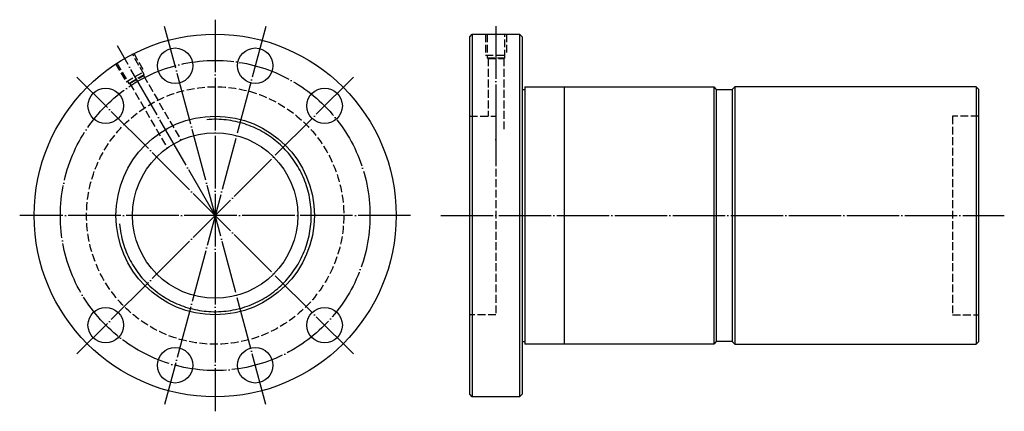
# Model space of a CAD drawing. Header units: millimetres. Extents: x -70 to 306, y 126 to 274.
import ezdxf

# ---------------------------------------------------------------- set-up
doc = ezdxf.new("R2010")
doc.units = ezdxf.units.MM
for name, pattern in [('CENTER', [22, 20, -1, 0, -1]), ('DASHED', [4, 3, -1]), ('THIN', [200000, 200000, 0])]:
    doc.linetypes.add(name, pattern=pattern)
doc.layers.add('NT', color=7, linetype='Continuous')

msp = doc.modelspace()

# ---------------------------------------------------------------- linework, layer by layer
at = {"layer": 'NT', "color": 3, "linetype": 'CENTER'}
for p, q in [((5, 274.5), (5, 125.5)), ((24.28, 271.96), (-14.28, 128.04)), ((24.28, 128.04), (-14.28, 271.96)), ((112, 272), (112, 222)), ((5, 200), (-32.25, 264.52)), ((57.68, 252.68), (-47.68, 147.32)), ((57.68, 147.32), (-47.68, 252.68)), ((79.5, 200), (-69.5, 200)), ((91, 200), (305.75, 200))]:
    msp.add_line(p, q, dxfattribs=at)
at = {"layer": 'NT', "color": 16, "linetype": 'Continuous'}
for p, q in [((102, 268), (103, 269)), ((102, 132), (102, 268)), ((103, 269), (121, 269)), ((103, 269), (103, 131)), ((121, 269), (122, 268)), ((121, 269), (121, 131)), ((122, 268), (122, 132)), ((122, 248), (123, 248)), ((123, 249), (123, 151)), ((123, 249), (195, 249)), ((138, 249), (138, 151)), ((195, 249), (196, 248)), ((195, 249), (195, 151)), ((196, 248), (196, 152)), ((196, 248), (202, 248)), ((203, 249), (202, 248)), ((202, 248), (202, 152)), ((295, 249), (203, 249)), ((203, 249), (203, 151)), ((295, 249), (295, 151)), ((295, 249), (296, 248)), ((296, 152), (296, 248)), ((122, 152), (123, 152)), ((195, 151), (123, 151)), ((196, 152), (195, 151)), ((202, 152), (196, 152)), ((202, 152), (203, 151)), ((203, 151), (295, 151)), ((295, 151), (296, 152)), ((103, 131), (102, 132)), ((122, 132), (121, 131)), ((121, 131), (103, 131))]:
    msp.add_line(p, q, dxfattribs=at)
at = {"layer": 'NT', "color": 1, "linetype": 'DASHED'}
for p, q in [((108, 269), (108, 261)), ((116, 269), (116, 261)), ((-26.04, 261.76), (-22.04, 254.83)), ((108, 261), (116, 261)), ((108.6, 260), (115.4, 260)), ((109, 259.77), (109, 237.8)), ((115, 259.77), (115, 232.8)), ((-32.96, 257.76), (-28.96, 250.83)), ((-28.96, 250.83), (-22.04, 254.83)), ((-27.94, 250.26), (-22.06, 253.66)), ((-22.29, 253.26), (-8.08, 228.66)), ((-27.48, 250.26), (-13.28, 225.66)), ((102, 237.8), (112, 237.8)), ((112, 237.8), (112, 162.2)), ((296, 237.8), (286, 237.8)), ((286, 237.8), (286, 162.2)), ((112, 162.2), (102, 162.2)), ((286, 162.2), (296, 162.2))]:
    msp.add_line(p, q, dxfattribs=at)
for points in [[(108.6, 269), (108.6, 260), (109, 259.77), (115, 259.77), (115.4, 260), (115.4, 269)], [(-32.44, 258.06), (-27.94, 250.26), (-27.48, 250.26), (-22.29, 253.26), (-22.06, 253.66), (-26.56, 261.46)]]:
    msp.add_lwpolyline(points, dxfattribs=at)
at = {"layer": 'NT', "color": 16, "linetype": 'Continuous'}
for centre, radius in [((5, 200), 69), ((-10.27, 256.99), 6.75), ((20.27, 256.99), 6.75), ((-36.72, 241.72), 6.75), ((46.72, 241.72), 6.75), ((5, 200), 37.8), ((5, 200), 31.5), ((-36.72, 158.28), 6.75), ((46.72, 158.28), 6.75), ((-10.27, 143.01), 6.75), ((20.27, 143.01), 6.75)]:
    msp.add_circle(centre, radius, dxfattribs=at)
at = {"layer": 'NT', "color": 3, "linetype": 'CENTER'}
msp.add_circle((5, 200), 59, dxfattribs=at)
at = {"layer": 'NT', "color": 1, "linetype": 'DASHED'}
msp.add_circle((5, 200), 49, dxfattribs=at)
at = {"layer": 'NT', "color": 5, "linetype": 'THIN'}
msp.add_arc((5, 200), 36.6, 185, 95, dxfattribs=at)

doc.saveas('drawing.dxf')
